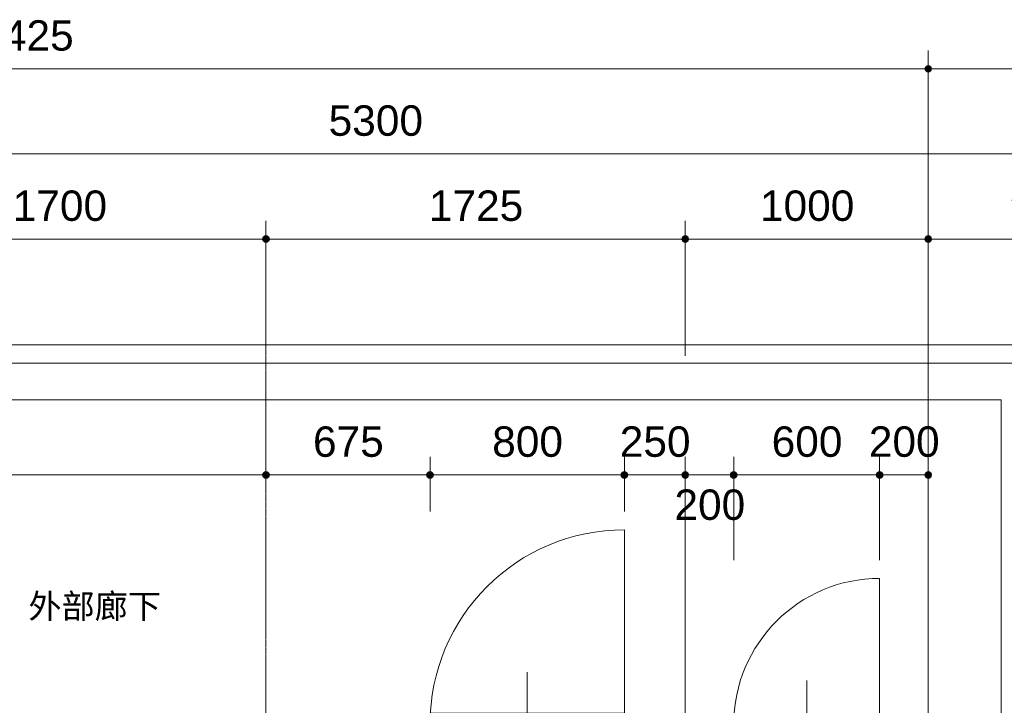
# Model space of a CAD drawing. Header units: millimetres. Extents: x -6159 to 97970, y -8550 to 14941.
# Tile 14 of 37: x 21963 to 26015, y 3642 to 6461. Entities that reach past the tile are written whole.
import ezdxf

# ---------------------------------------------------------------- set-up
doc = ezdxf.new("R2010")
doc.units = ezdxf.units.MM
doc.linetypes.add('1TS06', pattern=[31.5, 30, -0.75, 0, -0.75])
doc.linetypes.add('HA02', pattern=[2.25, 1.5, -0.75])
for name, color, linetype, lineweight in [('A-ANNO-DIMS', 211, 'Continuous', 9), ('A-ANNO-DIMS-50', 211, 'Continuous', 9), ('A-DETL-HDLN', 90, 'HA02', 18), ('A-DOOR', 31, 'Continuous', 18), ('A-DOOR-FRAM', 31, 'Continuous', 25), ('A-WALL', 113, 'Continuous', 18), ('G-ANNO-TEXT', 231, 'Continuous', 9), ('S-GRID', 1, 'Continuous', 9)]:
    doc.layers.add(name, color=color, linetype=linetype, lineweight=lineweight)
doc.styles.add('Arial', font='arial.ttf', dxfattribs={"height": 125})
doc.styles.add('Microsoft YaHei', font='Microsoft YaHei.ttf', dxfattribs={"height": 100})
doc.dimstyles.new('点線_-_2_5_mm', dxfattribs={"dimscale": 304.8, "dimtxt": 127.532425, "dimasz": 0.328084, "dimexe": 0.246063, "dimexo": 0.246063, "dimgap": 0.123031, "dimtad": 1, "dimdec": 1, "dimrnd": 0.1, "dimdsep": 46, "dimtxsty": 'Arial', "dimblk1": 'DOTSMALL', "dimblk2": 'DOTSMALL', "dimsah": 1, "dimcen": 0.09, "dimazin": 0, "dimtfac": 1, "dimtdec": 4, "dimtix": 1, "dimtmove": 0, "dimatfit": 3, "dimfxl": 1, "dimtvp": 1, "dimtolj": 1, "dimtzin": 0, "dimarcsym": 2})
doc.dimstyles.new('点線_-_2_5_mm_1', dxfattribs={"dimscale": 304.8, "dimtxt": 127.532425, "dimasz": 0.328084, "dimexe": 0.246063, "dimexo": 0.246063, "dimgap": 0.123031, "dimtad": 1, "dimdec": 1, "dimrnd": 0.1, "dimdsep": 46, "dimtxsty": 'Arial', "dimblk1": 'DOTSMALL', "dimblk2": 'DOTSMALL', "dimsah": 1, "dimcen": 0.09, "dimazin": 0, "dimtfac": 1, "dimtdec": 4, "dimtix": 1, "dimtmove": 2, "dimatfit": 3, "dimfxl": 1, "dimtvp": 1, "dimtolj": 1, "dimtzin": 0, "dimarcsym": 2})

# ---------------------------------------------------------------- blocks, each defined once
blk = doc.blocks.new('片開き - w800h2200_玄関_-671397-印刷用2FL')
at = {"layer": 'A-DOOR'}
for p, q in [((400, 892.6), (400, 92.5)), ((0, 307.5), (0, -297.5))]:
    blk.add_line(p, q, dxfattribs=at)
at = {"layer": 'A-DOOR', "lineweight": 25}
for p, q in [((400, 137.5), (-400, 137.5)), ((-400, 112.5), (400, 112.5))]:
    blk.add_line(p, q, dxfattribs=at)
at = {"layer": 'A-DOOR'}
blk.add_arc((400, 92.5), 800.1, 90, 180, dxfattribs=at)
at = {"layer": 'A-DOOR-FRAM'}
for p, q in [((-425, 137.5), (-400, 137.5)), ((-425, -137.5), (-425, 137.5)), ((-400, 137.5), (-400, -137.5)), ((400, 137.5), (425, 137.5)), ((400, -137.5), (400, 137.5)), ((425, 137.5), (425, -137.5)), ((-400, -137.5), (-425, -137.5)), ((425, -137.5), (400, -137.5))]:
    blk.add_line(p, q, dxfattribs=at)
blk = doc.blocks.new('片開き - w600h2200-526646-印刷用2FL')
at = {"layer": 'A-DOOR'}
for p, q in [((300, 682.6), (300, 82.5)), ((0, 262.5), (0, -252.5))]:
    blk.add_line(p, q, dxfattribs=at)
at = {"layer": 'A-DOOR', "lineweight": 25}
for p, q in [((300, 92.5), (-300, 92.5)), ((-300, 62.5), (300, 62.5))]:
    blk.add_line(p, q, dxfattribs=at)
at = {"layer": 'A-DOOR'}
blk.add_arc((300, 82.5), 600.1, 90, 180, dxfattribs=at)
at = {"layer": 'A-DOOR-FRAM'}
for p, q in [((-325, 92.5), (-300, 92.5)), ((-325, -92.5), (-325, 92.5)), ((-300, 92.5), (-300, -92.5)), ((300, 92.5), (325, 92.5)), ((300, -92.5), (300, 92.5)), ((325, 92.5), (325, -92.5)), ((-300, -92.5), (-325, -92.5)), ((325, -92.5), (300, -92.5))]:
    blk.add_line(p, q, dxfattribs=at)
blk = doc.blocks.new('DIMBLOCK90-印刷用2FL')
at = {"layer": 'A-ANNO-DIMS-50', "lineweight": 35}
h = blk.add_hatch(color=256, dxfattribs=at)
edge = h.paths.add_edge_path()
edge.add_arc((20776.8, 5909.1), 12.5, 0, 360)
h = blk.add_hatch(color=256, dxfattribs=at)
edge = h.paths.add_edge_path()
edge.add_arc((26076.8, 5909.1), 12.5, 0, 360)
at = {"layer": 'A-ANNO-DIMS-50'}
for p, q in [((20776.8, 5909.1), (20776.8, 5984.1)), ((26076.8, 5909.1), (26076.8, 5984.1)), ((20776.8, 5909.1), (26076.8, 5909.1)), ((20776.8, 5909.1), (20776.8, 5048.6)), ((26076.8, 5909.1), (26076.8, 5048.6))]:
    blk.add_line(p, q, dxfattribs=at)
at = {"layer": 'A-ANNO-DIMS-50', "lineweight": 35}
for centre in [(20776.8, 5909.1), (26076.8, 5909.1)]:
    blk.add_circle(centre, 12.5, dxfattribs=at)
at = {"layer": 'A-ANNO-DIMS-50', "color": 0, "insert": (23234.5, 6108.8), "char_height": 125, "width": 461.471, "attachment_point": 1, "line_spacing_factor": 0.941778, "style": 'Arial'}
blk.add_mtext('5300', dxfattribs=at)
blk = doc.blocks.new('_DotSmall')
at = {"color": 0, "linetype": 'ByBlock', "const_width": 0.5}
blk.add_lwpolyline([(-0.0625, 0, 1), (0.0625, 0, 1)], format="xyb", close=True, dxfattribs=at)
blk = doc.blocks.new('DIMBLOCK97-印刷用2FL')
at = {"layer": 'A-ANNO-DIMS-50', "lineweight": 35}
h = blk.add_hatch(color=256, dxfattribs=at)
edge = h.paths.add_edge_path()
edge.add_arc((21276.8, 5559.1), 12.5, 0, 360)
h = blk.add_hatch(color=256, dxfattribs=at)
edge = h.paths.add_edge_path()
edge.add_arc((22976.8, 5559.1), 12.5, 0, 360)
at = {"layer": 'A-ANNO-DIMS-50'}
for p, q in [((21276.8, 5559.1), (21276.8, 5634.1)), ((22976.8, 5559.1), (22976.8, 5634.1)), ((21276.8, 5559.1), (22976.8, 5559.1)), ((21276.8, 5559.1), (21276.8, 5078.9)), ((22976.8, 5559.1), (22976.8, 5205))]:
    blk.add_line(p, q, dxfattribs=at)
at = {"layer": 'A-ANNO-DIMS-50', "lineweight": 35}
for centre in [(21276.8, 5559.1), (22976.8, 5559.1)]:
    blk.add_circle(centre, 12.5, dxfattribs=at)
at = {"layer": 'A-ANNO-DIMS-50', "color": 0, "insert": (21934.5, 5758.8), "char_height": 125, "width": 461.471, "attachment_point": 1, "line_spacing_factor": 0.941778, "style": 'Arial'}
blk.add_mtext('1700', dxfattribs=at)
blk = doc.blocks.new('DIMBLOCK98-印刷用2FL')
at = {"layer": 'A-ANNO-DIMS-50', "lineweight": 35}
h = blk.add_hatch(color=256, dxfattribs=at)
edge = h.paths.add_edge_path()
edge.add_arc((22976.8, 5559.1), 12.5, 0, 360)
h = blk.add_hatch(color=256, dxfattribs=at)
edge = h.paths.add_edge_path()
edge.add_arc((24701.8, 5559.1), 12.5, 0, 360)
at = {"layer": 'A-ANNO-DIMS-50'}
for p, q in [((22976.8, 5559.1), (22976.8, 5634.1)), ((24701.8, 5559.1), (24701.8, 5634.1)), ((22976.8, 5559.1), (24701.8, 5559.1)), ((22976.8, 5559.1), (22976.8, 5205)), ((24701.8, 5559.1), (24701.8, 5078.9))]:
    blk.add_line(p, q, dxfattribs=at)
at = {"layer": 'A-ANNO-DIMS-50', "lineweight": 35}
for centre in [(22976.8, 5559.1), (24701.8, 5559.1)]:
    blk.add_circle(centre, 12.5, dxfattribs=at)
at = {"layer": 'A-ANNO-DIMS-50', "color": 0, "insert": (23647, 5758.8), "char_height": 125, "width": 461.471, "attachment_point": 1, "line_spacing_factor": 0.941778, "style": 'Arial'}
blk.add_mtext('1725', dxfattribs=at)
blk = doc.blocks.new('DIMBLOCK99-印刷用2FL')
at = {"layer": 'A-ANNO-DIMS-50', "lineweight": 35}
h = blk.add_hatch(color=256, dxfattribs=at)
edge = h.paths.add_edge_path()
edge.add_arc((24701.8, 5559.1), 12.5, 0, 360)
h = blk.add_hatch(color=256, dxfattribs=at)
edge = h.paths.add_edge_path()
edge.add_arc((25701.8, 5559.1), 12.5, 0, 360)
at = {"layer": 'A-ANNO-DIMS-50'}
for p, q in [((24701.8, 5559.1), (24701.8, 5634.1)), ((25701.8, 5559.1), (25701.8, 5634.1)), ((24701.8, 5559.1), (25701.8, 5559.1)), ((24701.8, 5559.1), (24701.8, 5078.9)), ((25701.8, 5559.1), (25701.8, 5078.9))]:
    blk.add_line(p, q, dxfattribs=at)
at = {"layer": 'A-ANNO-DIMS-50', "lineweight": 35}
for centre in [(24701.8, 5559.1), (25701.8, 5559.1)]:
    blk.add_circle(centre, 12.5, dxfattribs=at)
at = {"layer": 'A-ANNO-DIMS-50', "color": 0, "insert": (25009.5, 5758.8), "char_height": 125, "width": 461.471, "attachment_point": 1, "line_spacing_factor": 0.941778, "style": 'Arial'}
blk.add_mtext('1000', dxfattribs=at)
blk = doc.blocks.new('DIMBLOCK100-印刷用2FL')
at = {"layer": 'A-ANNO-DIMS-50', "lineweight": 35}
h = blk.add_hatch(color=256, dxfattribs=at)
edge = h.paths.add_edge_path()
edge.add_arc((25701.8, 5559.1), 12.5, 0, 360)
h = blk.add_hatch(color=256, dxfattribs=at)
edge = h.paths.add_edge_path()
edge.add_arc((26661.8, 5559.1), 12.5, 0, 360)
at = {"layer": 'A-ANNO-DIMS-50'}
for p, q in [((25701.8, 5559.1), (25701.8, 5634.1)), ((26661.8, 5559.1), (26661.8, 5634.1)), ((25701.8, 5559.1), (26661.8, 5559.1)), ((25701.8, 5559.1), (25701.8, 5078.9)), ((26661.8, 5559.1), (26661.8, 5102.5))]:
    blk.add_line(p, q, dxfattribs=at)
at = {"layer": 'A-ANNO-DIMS-50', "lineweight": 35}
for centre in [(25701.8, 5559.1), (26661.8, 5559.1)]:
    blk.add_circle(centre, 12.5, dxfattribs=at)
at = {"layer": 'A-ANNO-DIMS-50', "color": 0, "insert": (26037.6, 5758.8), "char_height": 125, "width": 346.103, "attachment_point": 1, "line_spacing_factor": 0.941778, "style": 'Arial'}
blk.add_mtext('960', dxfattribs=at)
blk = doc.blocks.new('DIMBLOCK155-印刷用2FL')
at = {"layer": 'A-ANNO-DIMS-50', "lineweight": 35}
h = blk.add_hatch(color=256, dxfattribs=at)
edge = h.paths.add_edge_path()
edge.add_arc((18276.8, 6259.1), 12.5, 0, 360)
h = blk.add_hatch(color=256, dxfattribs=at)
edge = h.paths.add_edge_path()
edge.add_arc((25701.8, 6259.1), 12.5, 0, 360)
at = {"layer": 'A-ANNO-DIMS-50'}
for p, q in [((18276.8, 6259.1), (18276.8, 6334.1)), ((25701.8, 6259.1), (25701.8, 6334.1)), ((18276.8, 6259.1), (25701.8, 6259.1)), ((18276.8, 6259.1), (18276.8, 5259.6)), ((25701.8, 6259.1), (25701.8, 3556.1))]:
    blk.add_line(p, q, dxfattribs=at)
at = {"layer": 'A-ANNO-DIMS-50', "lineweight": 35}
for centre in [(18276.8, 6259.1), (25701.8, 6259.1)]:
    blk.add_circle(centre, 12.5, dxfattribs=at)
at = {"layer": 'A-ANNO-DIMS-50', "color": 0, "insert": (21797, 6458.8), "char_height": 125, "width": 461.471, "attachment_point": 1, "line_spacing_factor": 0.941778, "style": 'Arial'}
blk.add_mtext('7425', dxfattribs=at)
blk = doc.blocks.new('DIMBLOCK156-印刷用2FL')
at = {"layer": 'A-ANNO-DIMS-50', "lineweight": 35}
h = blk.add_hatch(color=256, dxfattribs=at)
edge = h.paths.add_edge_path()
edge.add_arc((25701.8, 6259.1), 12.5, 0, 360)
h = blk.add_hatch(color=256, dxfattribs=at)
edge = h.paths.add_edge_path()
edge.add_arc((30076.8, 6259.1), 12.5, 0, 360)
at = {"layer": 'A-ANNO-DIMS-50'}
for p, q in [((25701.8, 6259.1), (25701.8, 6334.1)), ((30076.8, 6259.1), (30076.8, 6334.1)), ((25701.8, 6259.1), (30076.8, 6259.1)), ((25701.8, 6259.1), (25701.8, 3556.1)), ((30076.8, 6259.1), (30076.8, 5259.6))]:
    blk.add_line(p, q, dxfattribs=at)
at = {"layer": 'A-ANNO-DIMS-50', "lineweight": 35}
for centre in [(25701.8, 6259.1), (30076.8, 6259.1)]:
    blk.add_circle(centre, 12.5, dxfattribs=at)
at = {"layer": 'A-ANNO-DIMS-50', "color": 0, "insert": (27697, 6458.8), "char_height": 125, "width": 461.471, "attachment_point": 1, "line_spacing_factor": 0.941778, "style": 'Arial'}
blk.add_mtext('4375', dxfattribs=at)
blk = doc.blocks.new('DIMBLOCK157-印刷用2FL')
at = {"layer": 'A-ANNO-DIMS-50', "lineweight": 35}
h = blk.add_hatch(color=256, dxfattribs=at)
edge = h.paths.add_edge_path()
edge.add_arc((18276.8, 4588.9), 12.5, 0, 360)
h = blk.add_hatch(color=256, dxfattribs=at)
edge = h.paths.add_edge_path()
edge.add_arc((22976.8, 4588.9), 12.5, 0, 360)
at = {"layer": 'A-ANNO-DIMS-50'}
for p, q in [((18276.8, 4588.9), (18276.8, 4663.9)), ((22976.8, 4588.9), (22976.8, 4663.9)), ((18276.8, 4588.9), (22976.8, 4588.9)), ((18276.8, 4588.9), (18276.8, 4531.6)), ((22976.8, 4588.9), (22976.8, 4531.6))]:
    blk.add_line(p, q, dxfattribs=at)
at = {"layer": 'A-ANNO-DIMS-50', "lineweight": 35}
for centre in [(18276.8, 4588.9), (22976.8, 4588.9)]:
    blk.add_circle(centre, 12.5, dxfattribs=at)
at = {"layer": 'A-ANNO-DIMS-50', "color": 0, "insert": (20434.5, 4788.7), "char_height": 125, "width": 461.471, "attachment_point": 1, "line_spacing_factor": 0.941778, "style": 'Arial'}
blk.add_mtext('4700', dxfattribs=at)
blk = doc.blocks.new('DIMBLOCK158-印刷用2FL')
at = {"layer": 'A-ANNO-DIMS-50', "lineweight": 35}
h = blk.add_hatch(color=256, dxfattribs=at)
edge = h.paths.add_edge_path()
edge.add_arc((22976.8, 4588.9), 12.5, 0, 360)
h = blk.add_hatch(color=256, dxfattribs=at)
edge = h.paths.add_edge_path()
edge.add_arc((23651.8, 4588.9), 12.5, 0, 360)
at = {"layer": 'A-ANNO-DIMS-50'}
for p, q in [((22976.8, 4588.9), (22976.8, 4663.9)), ((23651.8, 4588.9), (23651.8, 4663.9)), ((22976.8, 4588.9), (23651.8, 4588.9)), ((22976.8, 4588.9), (22976.8, 4531.6)), ((23651.8, 4588.9), (23651.8, 4438.7))]:
    blk.add_line(p, q, dxfattribs=at)
at = {"layer": 'A-ANNO-DIMS-50', "lineweight": 35}
for centre in [(22976.8, 4588.9), (23651.8, 4588.9)]:
    blk.add_circle(centre, 12.5, dxfattribs=at)
at = {"layer": 'A-ANNO-DIMS-50', "color": 0, "insert": (23170.1, 4788.7), "char_height": 125, "width": 346.103, "attachment_point": 1, "line_spacing_factor": 0.941778, "style": 'Arial'}
blk.add_mtext('675', dxfattribs=at)
blk = doc.blocks.new('DIMBLOCK159-印刷用2FL')
at = {"layer": 'A-ANNO-DIMS-50', "lineweight": 35}
h = blk.add_hatch(color=256, dxfattribs=at)
edge = h.paths.add_edge_path()
edge.add_arc((23651.8, 4588.9), 12.5, 0, 360)
h = blk.add_hatch(color=256, dxfattribs=at)
edge = h.paths.add_edge_path()
edge.add_arc((24451.8, 4588.9), 12.5, 0, 360)
at = {"layer": 'A-ANNO-DIMS-50'}
for p, q in [((23651.8, 4588.9), (23651.8, 4663.9)), ((24451.8, 4588.9), (24451.8, 4663.9)), ((23651.8, 4588.9), (24451.8, 4588.9)), ((23651.8, 4588.9), (23651.8, 4438.7)), ((24451.8, 4588.9), (24451.8, 4438.7))]:
    blk.add_line(p, q, dxfattribs=at)
at = {"layer": 'A-ANNO-DIMS-50', "lineweight": 35}
for centre in [(23651.8, 4588.9), (24451.8, 4588.9)]:
    blk.add_circle(centre, 12.5, dxfattribs=at)
at = {"layer": 'A-ANNO-DIMS-50', "color": 0, "insert": (23907.6, 4788.7), "char_height": 125, "width": 346.103, "attachment_point": 1, "line_spacing_factor": 0.941778, "style": 'Arial'}
blk.add_mtext('800', dxfattribs=at)
blk = doc.blocks.new('DIMBLOCK160-印刷用2FL')
at = {"layer": 'A-ANNO-DIMS-50', "lineweight": 35}
h = blk.add_hatch(color=256, dxfattribs=at)
edge = h.paths.add_edge_path()
edge.add_arc((24451.8, 4588.9), 12.5, 0, 360)
h = blk.add_hatch(color=256, dxfattribs=at)
edge = h.paths.add_edge_path()
edge.add_arc((24701.8, 4588.9), 12.5, 0, 360)
at = {"layer": 'A-ANNO-DIMS-50'}
for p, q in [((24451.8, 4588.9), (24451.8, 4663.9)), ((24701.8, 4588.9), (24701.8, 4663.9)), ((24451.8, 4588.9), (24701.8, 4588.9)), ((24451.8, 4588.9), (24451.8, 4438.7)), ((24701.8, 4588.9), (24701.8, 3556.1))]:
    blk.add_line(p, q, dxfattribs=at)
at = {"layer": 'A-ANNO-DIMS-50', "lineweight": 35}
for centre in [(24451.8, 4588.9), (24701.8, 4588.9)]:
    blk.add_circle(centre, 12.5, dxfattribs=at)
at = {"layer": 'A-ANNO-DIMS-50', "color": 0, "insert": (24432.6, 4788.7), "char_height": 125, "width": 346.103, "attachment_point": 1, "line_spacing_factor": 0.941778, "style": 'Arial'}
blk.add_mtext('250', dxfattribs=at)
blk = doc.blocks.new('DIMBLOCK161-印刷用2FL')
at = {"layer": 'A-ANNO-DIMS-50', "lineweight": 35}
h = blk.add_hatch(color=256, dxfattribs=at)
edge = h.paths.add_edge_path()
edge.add_arc((24701.8, 4588.9), 12.5, 0, 360)
h = blk.add_hatch(color=256, dxfattribs=at)
edge = h.paths.add_edge_path()
edge.add_arc((24901.8, 4588.9), 12.5, 0, 360)
at = {"layer": 'A-ANNO-DIMS-50'}
for p, q in [((24701.8, 4588.9), (24701.8, 4663.9)), ((24901.8, 4588.9), (24901.8, 4663.9)), ((24701.8, 4588.9), (24901.8, 4588.9)), ((24701.8, 4588.9), (24701.8, 3556.1)), ((24901.8, 4588.9), (24901.8, 4238.7))]:
    blk.add_line(p, q, dxfattribs=at)
at = {"layer": 'A-ANNO-DIMS-50', "lineweight": 35}
for centre in [(24701.8, 4588.9), (24901.8, 4588.9)]:
    blk.add_circle(centre, 12.5, dxfattribs=at)
at = {"layer": 'A-ANNO-DIMS-50', "color": 0, "insert": (24657.6, 4529.3), "char_height": 125, "width": 346.103, "attachment_point": 1, "line_spacing_factor": 0.941778, "style": 'Arial'}
blk.add_mtext('200', dxfattribs=at)
blk = doc.blocks.new('DIMBLOCK162-印刷用2FL')
at = {"layer": 'A-ANNO-DIMS-50', "lineweight": 35}
h = blk.add_hatch(color=256, dxfattribs=at)
edge = h.paths.add_edge_path()
edge.add_arc((24901.8, 4588.9), 12.5, 0, 360)
h = blk.add_hatch(color=256, dxfattribs=at)
edge = h.paths.add_edge_path()
edge.add_arc((25501.8, 4588.9), 12.5, 0, 360)
at = {"layer": 'A-ANNO-DIMS-50'}
for p, q in [((24901.8, 4588.9), (24901.8, 4663.9)), ((25501.8, 4588.9), (25501.8, 4663.9)), ((24901.8, 4588.9), (25501.8, 4588.9)), ((24901.8, 4588.9), (24901.8, 4238.7)), ((25501.8, 4588.9), (25501.8, 4238.7))]:
    blk.add_line(p, q, dxfattribs=at)
at = {"layer": 'A-ANNO-DIMS-50', "lineweight": 35}
for centre in [(24901.8, 4588.9), (25501.8, 4588.9)]:
    blk.add_circle(centre, 12.5, dxfattribs=at)
at = {"layer": 'A-ANNO-DIMS-50', "color": 0, "insert": (25057.6, 4788.7), "char_height": 125, "width": 346.103, "attachment_point": 1, "line_spacing_factor": 0.941778, "style": 'Arial'}
blk.add_mtext('600', dxfattribs=at)
blk = doc.blocks.new('DIMBLOCK163-印刷用2FL')
at = {"layer": 'A-ANNO-DIMS-50', "lineweight": 35}
h = blk.add_hatch(color=256, dxfattribs=at)
edge = h.paths.add_edge_path()
edge.add_arc((25501.8, 4588.9), 12.5, 0, 360)
h = blk.add_hatch(color=256, dxfattribs=at)
edge = h.paths.add_edge_path()
edge.add_arc((25701.8, 4588.9), 12.5, 0, 360)
at = {"layer": 'A-ANNO-DIMS-50'}
for p, q in [((25501.8, 4588.9), (25501.8, 4663.9)), ((25701.8, 4588.9), (25701.8, 4663.9)), ((25501.8, 4588.9), (25701.8, 4588.9)), ((25501.8, 4588.9), (25501.8, 4238.7)), ((25701.8, 4588.9), (25701.8, 3556.1))]:
    blk.add_line(p, q, dxfattribs=at)
at = {"layer": 'A-ANNO-DIMS-50', "lineweight": 35}
for centre in [(25501.8, 4588.9), (25701.8, 4588.9)]:
    blk.add_circle(centre, 12.5, dxfattribs=at)
at = {"layer": 'A-ANNO-DIMS-50', "color": 0, "insert": (25457.6, 4788.7), "char_height": 125, "width": 346.103, "attachment_point": 1, "line_spacing_factor": 0.941778, "style": 'Arial'}
blk.add_mtext('200', dxfattribs=at)

msp = doc.modelspace()

# ---------------------------------------------------------------- linework, layer by layer
at = {"layer": 'A-DETL-HDLN'}
msp.add_line((20626.79, 5123.6), (26226.79, 5123.6), dxfattribs=at)
at = {"layer": 'A-WALL'}
for p, q in [((20701.79, 5048.6), (26151.79, 5048.6)), ((26001.79, 4898.6), (20851.79, 4898.6)), ((26001.79, 3563.6), (26001.79, 4898.6))]:
    msp.add_line(p, q, dxfattribs=at)
at = {"layer": 'S-GRID', "linetype": '1TS06'}
msp.add_line((22976.79, 5586.53), (22976.79, -7738.61), dxfattribs=at)

# ---------------------------------------------------------------- block references
at = {"layer": 'A-DOOR', "lineweight": 25}
for name, p in [('片開き - w800h2200_玄関_-671397-印刷用2FL', (24051.79, 3471.1)), ('片開き - w600h2200-526646-印刷用2FL', (25201.79, 3481.1))]:
    msp.add_blockref(name, p, dxfattribs=at)

# ---------------------------------------------------------------- texts
at = {"layer": 'G-ANNO-TEXT', "color": 7, "insert": (21999.03, 4099.37), "char_height": 100, "width": 689.4512, "attachment_point": 1, "style": 'Microsoft YaHei', "bg_fill": 3, "box_fill_scale": 1.25, "bg_fill_color": 9, "bg_fill_true_color": 13158600, "bg_fill_transparency": 0}
msp.add_mtext('外部廊下', dxfattribs=at)

# ---------------------------------------------------------------- dimensions: what is measured, and where the dimension line sits
at = {"layer": 'A-ANNO-DIMS'}
for base, p1, p2, override, picture, middle in [((30076.79, 6259.07), (25701.79, 3481.1), (30076.79, 5184.63), {"dimpost": '<>', "dimfxl": 4694.959701}, 'DIMBLOCK156-印刷用2FL', (27889.29, 6360.43)), ((26076.79, 5909.07), (20776.79, 4973.6), (26076.79, 4973.6), {"dimpost": '<>', "dimfxl": 5300}, 'DIMBLOCK90-印刷用2FL', (23426.79, 6010.43)), ((22976.79, 5559.07), (21276.79, 5003.87), (22976.79, 5129.97), {"dimpost": '<>', "dimfxl": 1704.670839}, 'DIMBLOCK97-印刷用2FL', (22126.79, 5660.39)), ((24701.79, 5559.07), (22976.79, 5129.97), (24701.79, 5003.87), {"dimpost": '<>', "dimfxl": 1729.603327}, 'DIMBLOCK98-印刷用2FL', (23839.29, 5660.39)), ((25701.79, 5559.07), (24701.79, 5003.87), (25701.79, 5003.87), {"dimpost": '<>', "dimfxl": 1000}, 'DIMBLOCK99-印刷用2FL', (25201.79, 5660.39)), ((26661.79, 5559.07), (25701.79, 5003.87), (26661.79, 5027.47), {"dimpost": '<>', "dimfxl": 960.290182}, 'DIMBLOCK100-印刷用2FL', (26181.79, 5660.39)), ((22976.79, 4588.89), (18276.79, 4606.57), (22976.79, 4606.57), {"dimpost": '<>', "dimfxl": 4700}, 'DIMBLOCK157-印刷用2FL', (20626.79, 4690.21)), ((23651.79, 4588.89), (22976.79, 4606.57), (23651.79, 4363.66), {"dimpost": '<>', "dimfxl": 717.375809}, 'DIMBLOCK158-印刷用2FL', (23314.29, 4690.21)), ((24451.79, 4588.89), (23651.79, 4363.66), (24451.79, 4363.66), {"dimpost": '<>', "dimfxl": 800}, 'DIMBLOCK159-印刷用2FL', (24051.79, 4690.21)), ((24701.79, 4588.89), (24451.79, 4363.66), (24701.79, 3481.1), {"dimpost": '<>', "dimfxl": 917.287611}, 'DIMBLOCK160-印刷用2FL', (24576.79, 4690.21)), ((25501.79, 4588.89), (24901.79, 4163.66), (25501.79, 4163.66), {"dimpost": '<>', "dimfxl": 600}, 'DIMBLOCK162-印刷用2FL', (25201.79, 4690.21)), ((25701.79, 4588.89), (25501.79, 4163.66), (25701.79, 3481.1), {"dimpost": '<>', "dimfxl": 711.260545}, 'DIMBLOCK163-印刷用2FL', (25601.79, 4690.21))]:
    dim = msp.add_linear_dim(base=base, p1=p1, p2=p2, dimstyle='点線_-_2_5_mm', override=override, dxfattribs=at)
    dim.commit()
    dim.dimension.update_dxf_attribs({"geometry": picture, "text_midpoint": middle})
dim = msp.add_linear_dim(base=(24901.79, 4588.89), p1=(24701.79, 3481.1), p2=(24901.79, 4163.66), dimstyle='点線_-_2_5_mm_1', override={"dimpost": '<>', "dimfxl": 711.260545}, dxfattribs=at)
dim.commit()
dim.dimension.update_dxf_attribs({"geometry": 'DIMBLOCK161-印刷用2FL', "text_midpoint": (24830.63, 4445.97), "dimtype": 160})

# ---------------------------------------------------------------- next in the draw order: dimensions: what is measured, and where the dimension line sits
dim = msp.add_linear_dim(base=(25701.79, 6259.07), p1=(18276.79, 5184.63), p2=(25701.79, 3481.1), dimstyle='点線_-_2_5_mm', override={"dimpost": '<>', "dimfxl": 7617.916158}, dxfattribs=at)
dim.commit()
dim.dimension.update_dxf_attribs({"geometry": 'DIMBLOCK155-印刷用2FL', "text_midpoint": (21989.29, 6360.39)})

doc.saveas('drawing.dxf')
